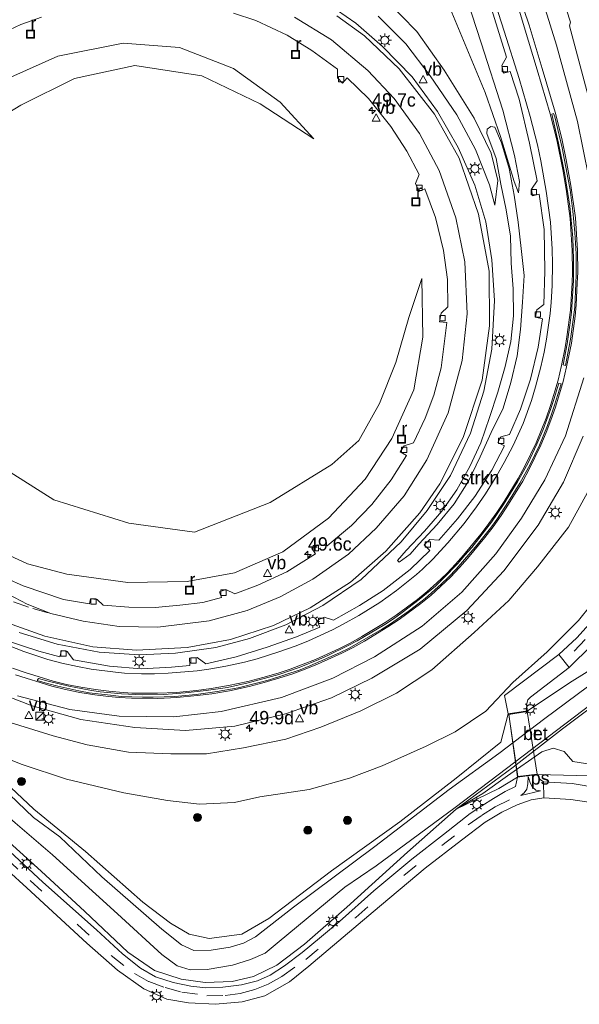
# Model space of a CAD drawing. Header units: millimetres. Extents: x 82463 to 85160, y 450000 to 452470.
# Tile 15 of 98: x 83104 to 83209, y 450262 to 450447. Entities that reach past the tile are written whole.
import ezdxf
from ezdxf.enums import TextEntityAlignment as Align

# ---------------------------------------------------------------- set-up
doc = ezdxf.new("R2010")
doc.units = ezdxf.units.MM
doc.linetypes.add('39strp', pattern=[12, 3, -9])
for name, color, linetype, lineweight in [('as-bs-kilometr', 13, 'Continuous', 18), ('bp-b5-bomenstruiken', 93, 'Continuous', 18), ('bp-b5-struiken', 93, 'Continuous', 18), ('bp-bs-boom', 93, 'Continuous', 18), ('gw-bs-insteekwatergang', 93, 'Continuous', 18), ('gw-bs-kruinlijn', 93, 'Continuous', 18), ('gw-bs-teenlijn', 93, 'Continuous', 18), ('kw-b6-brug', 173, 'Continuous', 18), ('mk-b5-vlakmark', 8, 'Continuous', 18), ('mk-bs-39streep 0.15', 8, '39strp', 18), ('mk-bs-streep 0.15', 8, 'Continuous', 18), ('og-b1-terreinafscheiding', 253, 'Continuous', 18), ('og-b5-water', 153, 'Continuous', 18), ('og-bs-inrichtingselement', 253, 'Continuous', 18), ('og-bs-maaiveld', 253, 'Continuous', 18), ('og-bs-terreinafscheiding', 253, 'Continuous', 18), ('vh-b6-verh_soort', 8, 'Continuous', 18), ('wh-bs-kolk', 8, 'Continuous', 18), ('wh-bs-put', 8, 'Continuous', 18), ('wh-bs-waterlijn', 133, 'Continuous', 18), ('wm-bs-lichtmast', 8, 'Continuous', 18), ('wm-bs-verkeersbord', 8, 'Continuous', 18)]:
    doc.layers.add(name, color=color, linetype=linetype, lineweight=lineweight)
doc.styles.add('rtw_iso', font='iso-rtw.shx')

# ---------------------------------------------------------------- blocks, each defined once
blk = doc.blocks.new('verkeersbord')
for p, q in [((0, 0.75), (-0.75, -0.625)), ((0.75, -0.625), (0, 0.75)), ((-0.75, -0.625), (0.75, -0.625))]:
    blk.add_line(p, q)
blk = doc.blocks.new('dtbattr')
at = {"style": 'rtw_iso'}
blk.add_attdef('TAG', (0.59, 0.87), '', height=2.5, dxfattribs=at)
blk = doc.blocks.new('kolk')
blk.add_lwpolyline([(-0.5, -0.5), (0.5, -0.5), (0.5, 0.5), (-0.5, 0.5)], close=True)
blk = doc.blocks.new('put')
for p, q in [((0.75, 0.75), (-0.75, 0.75)), ((-0.75, 0.75), (-0.75, -0.75)), ((0.75, -0.75), (0.75, 0.75)), ((-0.75, -0.75), (0.75, -0.75))]:
    blk.add_line(p, q)
blk.add_lwpolyline([(-0.625, 0.625), (0.625, 0.625), (0.625, -0.625), (-0.625, -0.625)], close=True)
blk = doc.blocks.new('dtbattr-r')
at = {"style": 'rtw_iso'}
blk.add_attdef('TAG', text='', height=2.5, dxfattribs=at).set_placement((0, 0), align=Align.MIDDLE_CENTER)
blk = doc.blocks.new('boom')
blk.add_hatch(color=256).paths.add_polyline_path([(-0.75, 0, 1), (0.75, 0, 1)])
blk.add_circle((0, 0), 0.75)
blk = doc.blocks.new('kast')
blk.add_line((-0.75, -0.75), (0.75, 0.75))
blk.add_lwpolyline([(-0.75, 0.75), (0.75, 0.75), (0.75, -0.75), (-0.75, -0.75)], close=True)
blk = doc.blocks.new('lantaarnpaal')
for p, q in [((-0.75, 0), (-1.25, 0)), ((-0.88, 0.88), (-0.53, 0.53)), ((0, 0.75), (0, 1.25)), ((0.53, 0.53), (0.88, 0.88)), ((0.75, 0), (1.25, 0)), ((-0.53, -0.53), (-0.88, -0.88)), ((0, -0.75), (0, -1.25)), ((0.53, -0.53), (0.88, -0.88))]:
    blk.add_line(p, q)
blk.add_circle((0, 0), 0.75)
blk = doc.blocks.new('hecto')
for p, q in [((0, 0.625), (-0.625, 0)), ((0, -0.625), (0, 0.625)), ((-0.625, 0), (0.625, 0)), ((0.625, 0), (0, -0.625))]:
    blk.add_line(p, q)

msp = doc.modelspace()

# ---------------------------------------------------------------- linework, layer by layer
at = {"layer": 'bp-b5-bomenstruiken'}
for points in [[(83100.657, 450315.629, 2.231), (83110.478, 450312.569, 2.515), (83116.894, 450310.857, 2.607), (83124.62, 450309.503, 2.786), (83132.516, 450309.135, 3.006), (83139.241, 450309.162, 3.056), (83146.143, 450310.29, 3.294), (83154.094, 450311.901, 3.45), (83160.663, 450314.138, 3.725), (83168.158, 450317.247, 3.89), (83174.789, 450320.536, 3.963), (83181.426, 450324.924, 4.151), (83189.367, 450331.918, 4.385), (83195.837, 450337.889, 4.596), (83201.198, 450344.196, 4.88), (83207.058, 450351.671, 4.948), (83211.634, 450360.108, 5.182)], [(83215.803, 450342.779, 0.609), (83208.915, 450334.151, 0.504), (83203.006, 450328.293, 0.412), (83196.596, 450322.55, 0.307), (83191.54, 450317.159, 0.146), (83185.823, 450313.264, -0.266), (83180.375, 450310.578, -0.445), (83172.134, 450306.888, -0.257), (83165.99, 450304.614, -0.248), (83158.456, 450302.457, -0.17), (83149.194, 450301.128, -0.188), (83144.482, 450300.041, -0.468), (83137.913, 450299.759, -0.477), (83131.927, 450300.439, -0.055), (83123.763, 450301.83, -0.018), (83112.999, 450304.413, -0.041), (83104.666, 450307.193, -0.174), (83097.792, 450309.88, -0.225)]]:
    msp.add_polyline3d(points, dxfattribs=at)
at = {"layer": 'bp-b5-struiken'}
msp.add_polyline3d([(83177.364, 450346.562, 3.159), (83175.28, 450345.104, 3.084), (83174.981, 450345.396, 3.09), (83176.637, 450347.274, 3.142), (83180.083, 450350.876, 3.325), (83183.296, 450354.62, 3.488), (83186.136, 450358.617, 3.594), (83188.532, 450363.006, 3.738), (83190.624, 450367.478, 3.885), (83192.203, 450372.184, 4.078), (83193.766, 450376.934, 4.234), (83195.188, 450381.731, 4.322), (83196.198, 450386.46, 4.425), (83196.753, 450391.284, 4.527), (83196.688, 450396.284, 4.687), (83196.295, 450401.149, 4.72), (83196.162, 450406.165, 4.836), (83195.375, 450411.109, 4.928), (83194.368, 450415.93, 4.922), (83193.491, 450420.73, 4.836), (83191.762, 450425.425, 4.886), (83191.816, 450426.219, 4.908), (83192.465, 450426.722, 4.923), (83193.218, 450426.589, 5.044), (83194.49, 450423.689, 5.013), (83195.921, 450418.897, 4.89), (83196.834, 450413.85, 4.876), (83197.585, 450408.837, 4.865), (83198.167, 450403.871, 4.801), (83198.694, 450398.788, 4.687), (83198.422, 450393.787, 4.647), (83198.017, 450388.705, 4.443), (83197.384, 450383.743, 4.357), (83196.234, 450378.737, 4.228), (83194.818, 450373.937, 4.085), (83192.558, 450369.387, 3.949), (83190.466, 450364.841, 3.805), (83188.303, 450360.291, 3.68), (83185.633, 450356.004, 3.591), (83182.399, 450352.143, 3.392), (83178.99, 450348.469, 3.222)], close=True, dxfattribs=at)
at = {"layer": 'gw-bs-insteekwatergang'}
for points in [[(83217.928, 450329.138, -0.655), (83207.716, 450322.803, 0.128), (83199.343, 450317.2, 0.101)], [(83100.22, 450294.432, 0.463), (83108.246, 450287.167, 0.628), (83116.454, 450279.623, 0.719), (83124.474, 450271.972, 0.683), (83129.476, 450268.565, 0.66), (83134.444, 450266.949, 0.66), (83138.938, 450266.312, 0.724), (83144.053, 450266.518, 0.715), (83148.027, 450267.458, 0.618), (83152.373, 450269.559, 0.476), (83157.574, 450273.476, 0.348), (83165.513, 450280.428, 0.201), (83176.892, 450290.727, -0.009), (83185.959, 450298.773, -0.77), (83196.676, 450306.674, -0.742), (83205.908, 450313.866, -0.729), (83213.377, 450319.447, -0.752)], [(83195.748, 450316.634, 0.124), (83194.345, 450311.351, -0.468), (83185.98, 450304.575, -0.747), (83175.432, 450296.413, -0.619), (83162.656, 450287.256, -0.316), (83150.885, 450278.334, 0.146), (83145.85, 450275.371, 0.302), (83139.694, 450274.585, 0.316), (83135.955, 450275.36, 0.33), (83132.454, 450277.454, 0.293), (83127.318, 450281.379, 0.16), (83116.527, 450290.888, -0.032), (83106.899, 450298.805, -0.22), (83098.201, 450306.933, -0.289)]]:
    msp.add_polyline3d(points, dxfattribs=at)
at = {"layer": 'gw-bs-kruinlijn'}
for points in [[(83197.682, 450414.326, 5.228), (83197.867, 450416.408, 5.31), (83196.931, 450421.299, 5.43), (83194.751, 450429.796, 5.631), (83190.669, 450442.45, 5.86), (83187.229, 450453.047, 5.975)], [(83171.344, 450447.424, 6.14), (83176.532, 450442.207, 5.966), (83181.137, 450436.26, 5.824), (83186.086, 450428.917, 5.645), (83189.626, 450422.445, 5.585), (83192.218, 450415.83, 5.402), (83193.202, 450411.997, 5.329)], [(83159.315, 450424.422, 4.999), (83153.02, 450431.329, 5.219), (83144.25, 450437.62, 5.384), (83134.152, 450441.534, 5.691), (83123.638, 450442.355, 5.764), (83111.356, 450439.927, 5.824), (83099.59, 450434.69, 5.924), (83087.947, 450428.164, 6.108), (83075.557, 450419.241, 6.167), (83061.106, 450407.487, 6.208), (83051.881, 450400.723, 6.08), (83050.471, 450402.226, 6.163)], [(83179.555, 450398.252, 4.513), (83177.107, 450390.944, 4.623), (83174.689, 450382.527, 4.632), (83171.618, 450374.848, 4.568), (83167.724, 450367.866, 4.348), (83162.71, 450363.419, 4.266), (83151.163, 450356.267, 4.169), (83136.981, 450350.71, 3.862), (83124.65, 450352.404, 3.927), (83110.628, 450356.744, 3.826), (83097.465, 450365.066, 3.771), (83081.665, 450379.307, 3.739), (83061.405, 450398.689, 4.238)], [(83197.457, 450304.786, -0.088), (83193.97, 450302.693, -0.17), (83185.959, 450298.773, -0.77)], [(83223.5, 450302.685, -0.49), (83217.019, 450304.162, -0.431), (83210.956, 450305.041, -0.335), (83201.252, 450305.284, -0.088)]]:
    msp.add_polyline3d(points, dxfattribs=at)
at = {"layer": 'gw-bs-teenlijn'}
for points in [[(83193.202, 450411.997, 5.329), (83193.787, 450416.61, 5.15), (83192.55, 450421.729, 5.123), (83189.357, 450428.301, 5.123), (83183.711, 450437.275, 5.123), (83178.592, 450444.572, 5.164), (83172.757, 450450.578, 5.265)], [(83184.866, 450448.842, 5.045), (83191.444, 450433.114, 5.159), (83194.321, 450424.854, 5.113), (83196.843, 450416.399, 5.072), (83197.682, 450414.326, 5.228)], [(83061.405, 450398.689, 4.238), (83072.137, 450408.606, 4.518), (83082.58, 450417.024, 4.751), (83093.155, 450423.842, 4.898), (83104.464, 450430.735, 5.187), (83114.493, 450435.716, 5.393), (83125.815, 450438.169, 5.43), (83138.318, 450436.224, 5.26), (83149.295, 450431.012, 5.072), (83159.315, 450424.422, 4.999)], [(83179.555, 450398.252, 4.513), (83179.727, 450387.253, 4.257), (83178.065, 450377.409, 3.89), (83173.946, 450368.281, 3.473), (83168.965, 450360.649, 3.239), (83162.099, 450353.325, 2.767), (83153.545, 450347.017, 2.3), (83144.462, 450343.09, 1.943), (83135.597, 450341.473, 1.654), (83124.456, 450341.259, 1.416), (83113.072, 450342.807, 1.132), (83105.669, 450344.802, 0.944), (83094.927, 450349.729, 0.664), (83085.263, 450357.529, 0.692), (83073.114, 450367.742, 0.582), (83061.572, 450377.57, 0.371), (83055.112, 450381.21, 0.362), (83047.394, 450387.442, 0.181), (83041.91, 450393.588, 0.205)], [(83223.5, 450302.685, -0.49), (83218.616, 450304.789, -0.646), (83211.386, 450307.188, -0.706), (83207.838, 450307.751, -0.678), (83206.228, 450309.577, -0.683), (83204.146, 450310.209, -0.701), (83202.012, 450309.56, -0.71), (83195.625, 450305.063, -0.665), (83190.992, 450301.719, -0.729), (83185.959, 450298.773, -0.77)]]:
    msp.add_polyline3d(points, dxfattribs=at)
at = {"layer": 'kw-b6-brug'}
msp.add_polyline3d([(83201.189, 450305.337, 0.1), (83197.501, 450304.852, 0.1), (83195.83, 450316.607, 0.128), (83199.294, 450317.108, 0.165)], close=True, dxfattribs=at)
at = {"layer": 'mk-b5-vlakmark'}
msp.add_polyline3d([(83201.804, 450302.213, -0.124), (83198.113, 450301.353, -0.073), (83198.752, 450301.827, -0.115), (83199.195, 450302.549, -0.092), (83199.442, 450303.571, -0.06), (83199.47, 450304.907, -0.037), (83199.847, 450303.712, -0.106), (83200.297, 450302.92, -0.128), (83200.885, 450302.369, -0.128)], close=True, dxfattribs=at)
at = {"layer": 'mk-bs-39streep 0.15'}
for points in [[(83085.931, 450346.952, 0.409), (83089.086, 450344.838, 0.447), (83092.325, 450342.808, 0.491), (83095.633, 450340.94, 0.542), (83099.414, 450339.119, 0.596), (83103.048, 450337.639, 0.645), (83106.675, 450336.4, 0.7), (83110.727, 450335.222, 0.766)], [(83208.082, 450328.398, 0.431), (83212.165, 450332.653, 0.522)], [(83092.884, 450297.745, 0.389), (83106.196, 450285.441, 0.806), (83115.06, 450277.182, 0.957), (83121.389, 450271.365, 0.994), (83125.719, 450267.974, 0.985), (83128.396, 450266.483, 0.93), (83131.477, 450265.36, 0.912), (83134.592, 450264.519, 0.87), (83139.304, 450263.839, 0.907), (83142.7, 450263.869, 0.912), (83145.529, 450264.239, 0.916), (83148.241, 450264.998, 0.921), (83150.784, 450265.985, 0.903), (83153.324, 450267.411, 0.852), (83157.834, 450270.638, 0.71), (83167.181, 450278.478, 0.463), (83176.167, 450286.376, 0.293), (83183.288, 450291.989, 0.192), (83188.245, 450295.828, 0.091), (83190.733, 450297.605, 0.027), (83193.314, 450299.226, 0.001), (83196.146, 450300.634, -0.083)]]:
    msp.add_polyline3d(points, dxfattribs=at)
at = {"layer": 'mk-bs-streep 0.15'}
for points in [[(83210.853, 450417.154, 5.462), (83208.727, 450427.674, 5.535), (83204.798, 450441.989, 5.714), (83197.983, 450463.927, 5.906), (83194.796, 450475.767, 6.011), (83192.778, 450485.775, 6.108), (83191.533, 450495.487, 6.158), (83191.275, 450505.608, 6.35), (83192.263, 450515.333, 6.465), (83194.461, 450524.664, 6.589), (83197.766, 450533.604, 6.717), (83201.614, 450541.191, 6.841), (83206.992, 450549.91, 7.015), (83214.615, 450559.815, 6.994)], [(83195.937, 450454.934, 5.551), (83198.751, 450445.429, 5.415), (83201.174, 450437.346, 5.292), (83203.607, 450429.139, 5.093), (83204.835, 450424.264, 4.975), (83206.023, 450418.367, 4.834), (83206.669, 450414.536, 4.743), (83207.338, 450409.517, 4.624), (83207.733, 450403.482, 4.482), (83207.796, 450399.448, 4.388), (83207.704, 450397.45, 4.342), (83207.384, 450392.332, 4.342), (83206.738, 450387.318, 4.342), (83206.407, 450385.324, 4.342), (83205.727, 450381.938, 4.342), (83205.079, 450379.193, 4.283), (83203.661, 450374.419, 4.179), (83202.832, 450372.051, 4.137), (83201.931, 450369.733, 4.083), (83200.963, 450367.429, 4.029), (83198.818, 450362.962, 3.915), (83197.603, 450360.773, 3.853), (83194.988, 450356.465, 3.731), (83193.601, 450354.371, 3.671), (83192.135, 450352.303, 3.606), (83190.59, 450350.313, 3.542), (83187.37, 450346.429, 3.424), (83185.864, 450344.731, 3.373), (83184.223, 450342.987, 3.31), (83182.395, 450341.233, 3.241), (83180.581, 450339.583, 3.181), (83178.761, 450338.095, 3.118), (83174.738, 450335.14, 2.977), (83172.676, 450333.774, 2.912), (83168.321, 450331.14, 2.788), (83166.234, 450329.985, 2.729), (83164.148, 450328.92, 2.677), (83159.631, 450326.85, 2.555), (83157.345, 450325.939, 2.487), (83154.893, 450325.05, 2.407), (83152.666, 450324.311, 2.339), (83149.785, 450323.454, 2.248), (83146.978, 450322.72, 2.167), (83143.367, 450321.947, 2.069), (83140.102, 450321.403, 1.989), (83137.365, 450321.056, 1.92), (83133.593, 450320.68, 1.832), (83130.066, 450320.506, 1.745), (83125.2, 450320.56, 1.609), (83122.933, 450320.699, 1.549), (83120.945, 450320.885, 1.504), (83118.417, 450321.199, 1.448), (83115.653, 450321.64, 1.394), (83113.012, 450322.166, 1.348), (83110.503, 450322.79, 1.297), (83105.239, 450324.383, 1.212), (83102.871, 450325.193, 1.173)], [(83192.291, 450453.018, 5.633), (83194.957, 450444.634, 5.476), (83197.77, 450435.716, 5.31), (83199.862, 450428.61, 5.17), (83201.201, 450423.318, 5.042), (83201.853, 450420.289, 4.974), (83202.868, 450414.609, 4.859), (83203.635, 450408.813, 4.754), (83203.968, 450403.73, 4.655), (83204.038, 450401.01, 4.593), (83203.953, 450396.966, 4.505), (83203.767, 450393.727, 4.435), (83203.573, 450391.712, 4.396), (83202.907, 450386.877, 4.296), (83202.458, 450384.421, 4.241), (83201.869, 450381.701, 4.177), (83200.854, 450377.943, 4.094), (83200.071, 450375.378, 4.04), (83198.514, 450371.086, 3.937), (83196.654, 450366.956, 3.825), (83195.003, 450363.756, 3.733), (83193.632, 450361.33, 3.665), (83191.486, 450357.898, 3.559), (83189.804, 450355.426, 3.482), (83187.456, 450352.311, 3.386), (83184.427, 450348.685, 3.272), (83181.599, 450345.663, 3.168), (83179.661, 450343.788, 3.097), (83178.553, 450342.781, 3.057), (83174.834, 450339.766, 2.926), (83171.665, 450337.543, 2.816), (83167.768, 450335.086, 2.684), (83164.792, 450333.451, 2.593), (83162.809, 450332.421, 2.535), (83158.338, 450330.36, 2.397), (83156.021, 450329.43, 2.316), (83152.782, 450328.252, 2.207), (83148.706, 450326.981, 2.08), (83146.343, 450326.354, 2.012), (83142.864, 450325.579, 1.912), (83139.664, 450325.036, 1.822), (83137.487, 450324.742, 1.764), (83132.047, 450324.262, 1.628), (83129.459, 450324.161, 1.556), (83127.018, 450324.145, 1.492), (83123.826, 450324.3, 1.4), (83122.191, 450324.44, 1.358), (83117.627, 450325.036, 1.248), (83115.055, 450325.509, 1.192), (83112.126, 450326.168, 1.136), (83109.468, 450326.873, 1.088), (83104.974, 450328.322, 0.997), (83099.163, 450330.615, 0.887)], [(83103.469, 450323.97, 1.188), (83110.244, 450321.847, 1.298), (83112.798, 450321.212, 1.348), (83115.48, 450320.677, 1.394), (83118.28, 450320.23, 1.448), (83120.839, 450319.913, 1.504), (83122.857, 450319.724, 1.549), (83125.163, 450319.582, 1.609), (83130.088, 450319.527, 1.745), (83133.666, 450319.705, 1.832), (83137.475, 450320.084, 1.92), (83140.244, 450320.435, 1.989), (83143.549, 450320.986, 2.069), (83147.204, 450321.769, 2.167), (83150.048, 450322.512, 2.248), (83152.959, 450323.378, 2.339), (83155.214, 450324.126, 2.407), (83157.692, 450325.025, 2.487), (83160.011, 450325.949, 2.555), (83164.579, 450328.042, 2.677), (83166.693, 450329.122, 2.729), (83168.808, 450330.291, 2.788), (83173.202, 450332.95, 2.912), (83175.294, 450334.335, 2.977), (83179.364, 450337.325, 3.118), (83181.22, 450338.842, 3.181), (83183.063, 450340.518, 3.241), (83184.918, 450342.298, 3.31), (83186.586, 450344.072, 3.373), (83188.111, 450345.79, 3.424), (83191.354, 450349.703, 3.542), (83192.92, 450351.72, 3.606), (83194.408, 450353.818, 3.671), (83195.811, 450355.936, 3.731), (83198.451, 450360.286, 3.853), (83199.685, 450362.508, 3.915), (83201.857, 450367.032, 4.029), (83202.838, 450369.366, 4.083), (83203.749, 450371.712, 4.137), (83204.592, 450374.116, 4.179), (83206.025, 450378.944, 4.283), (83206.681, 450381.721, 4.342), (83207.564, 450386.145, 4.342), (83208.247, 450391.214, 4.342), (83208.45, 450393.312, 4.342), (83208.681, 450397.405, 4.342), (83208.775, 450399.434, 4.388), (83208.711, 450403.521, 4.482), (83208.312, 450409.619, 4.624), (83207.478, 450415.672, 4.766), (83206.612, 450420.518, 4.881), (83205.787, 450424.491, 4.975), (83204.55, 450429.398, 5.093), (83202.111, 450437.626, 5.292), (83199.689, 450445.707, 5.415), (83197.756, 450451.479, 5.498)], [(83099.609, 450340.324, 0.692), (83105.636, 450337.22, 0.875), (83110.064, 450335.473, 0.971), (83116.107, 450334.007, 1.072), (83122.847, 450333.017, 1.278), (83130.11, 450332.907, 1.443), (83139.694, 450334.097, 1.736), (83146.823, 450336.031, 2.025), (83153.036, 450338.599, 2.24), (83159.143, 450341.873, 2.515), (83165.832, 450346.57, 2.772), (83171.025, 450351.446, 3.019), (83176.224, 450357.535, 3.345), (83180.468, 450364.268, 3.588), (83184.474, 450373.062, 3.954), (83187.099, 450382.878, 4.229), (83188.02, 450391.625, 4.454), (83187.639, 450401.397, 4.728), (83185.894, 450409.62, 4.967), (83182.826, 450418.484, 5.1), (83179.111, 450425.398, 5.237), (83174.385, 450431.963, 5.434), (83169.435, 450437.252, 5.576), (83162.642, 450442.953, 5.723), (83155.719, 450447.257, 5.842)], [(83101.91, 450333.688, 1.155), (83108.947, 450331.199, 1.315), (83117.915, 450329.224, 1.434), (83126.098, 450328.579, 1.691), (83135.59, 450329.092, 1.92), (83143.733, 450330.578, 2.094), (83151.746, 450333.241, 2.382), (83158.632, 450336.547, 2.653), (83166.195, 450341.32, 2.978), (83172.814, 450347.137, 3.294), (83179.2, 450354.341, 3.638), (83182.927, 450359.746, 3.789), (83187.318, 450368.428, 4.179), (83190.835, 450379.173, 4.527), (83192.242, 450389.354, 4.719), (83192.165, 450399.6, 4.999), (83190.195, 450410.332, 5.255), (83186.551, 450420.781, 5.452), (83181.897, 450429.05, 5.617), (83175.303, 450437.528, 5.805), (83168.827, 450443.724, 5.929), (83163.647, 450447.502, 6.011)], [(83103.828, 450320.027, 1.594), (83113.642, 450317.473, 1.81), (83122.875, 450316.232, 1.993), (83133.071, 450316.122, 2.144), (83141.95, 450317.114, 2.47), (83153.249, 450319.709, 2.703), (83162.911, 450323.328, 3.01), (83170.714, 450327.349, 3.285), (83179.636, 450333.12, 3.551), (83187.052, 450339.451, 3.794), (83193.413, 450346.641, 4.041), (83198.254, 450353.332, 4.252), (83202.609, 450360.522, 4.444), (83206.494, 450368.736, 4.637), (83209.901, 450379.611, 4.82)]]:
    msp.add_polyline3d(points, dxfattribs=at)
at = {"layer": 'og-b1-terreinafscheiding'}
for points in [[(83195.861, 450316.551, 0.124), (83199.26, 450317.086, 0.102)], [(83201.137, 450305.37, -0.088), (83199.26, 450317.086, 0.102)], [(83197.542, 450304.898, -0.088), (83195.861, 450316.551, 0.124)], [(83201.137, 450305.37, -0.088), (83197.542, 450304.898, -0.088)]]:
    msp.add_polyline3d(points, dxfattribs=at)
at = {"layer": 'og-b5-water'}
for points in [[(83096.174, 450307.33, -1.109), (83106.815, 450297.257, -1.109), (83111.765, 450293.614, -1.109), (83119.641, 450286.138, -1.109), (83130.837, 450276.297, -1.109), (83134.561, 450273.36, -1.109), (83136.824, 450272.305, -1.109), (83140.085, 450272.392, -1.109), (83143.643, 450272.905, -1.109), (83146.175, 450273.695, -1.109), (83148.369, 450274.861, -1.109), (83155.504, 450280.423, -1.109), (83170.776, 450291.818, -1.109), (83184.699, 450302.468, -1.109), (83193.967, 450309.211, -1.109), (83202.588, 450315.783, -1.109), (83210.565, 450321.722, -1.109)], [(83212.847, 450319.633, -1.109), (83185.823, 450299.103, -1.109), (83171.006, 450288.168, -1.109), (83165.147, 450284.149, -1.109), (83152.812, 450273.963, -1.109), (83150.177, 450271.832, -1.109), (83147.475, 450270.629, -1.109), (83144.064, 450269.53, -1.109), (83139.341, 450268.718, -1.109), (83136.131, 450268.652, -1.109), (83133.716, 450269.46, -1.109), (83130.877, 450271.566, -1.109), (83122.54, 450279.201, -1.109), (83110.4, 450290.245, -1.109), (83101.179, 450298.086, -1.109)]]:
    msp.add_polyline3d(points, dxfattribs=at)
at = {"layer": 'og-bs-maaiveld'}
msp.add_polyline3d([(83175.28, 450345.104, 3.084), (83174.981, 450345.396, 3.09), (83176.637, 450347.274, 3.142), (83180.083, 450350.876, 3.325), (83183.296, 450354.62, 3.488), (83186.136, 450358.617, 3.594), (83188.532, 450363.006, 3.738), (83190.624, 450367.478, 3.885), (83192.203, 450372.184, 4.078), (83193.766, 450376.934, 4.234), (83195.188, 450381.731, 4.322), (83196.198, 450386.46, 4.425), (83196.753, 450391.284, 4.527), (83196.688, 450396.284, 4.687), (83196.295, 450401.149, 4.72), (83196.162, 450406.165, 4.836), (83195.375, 450411.109, 4.928), (83194.368, 450415.93, 4.922), (83193.491, 450420.73, 4.836), (83191.762, 450425.425, 4.886), (83191.816, 450426.219, 4.908), (83192.465, 450426.722, 4.923), (83193.218, 450426.589, 5.044), (83194.49, 450423.689, 5.013), (83195.921, 450418.897, 4.89), (83196.834, 450413.85, 4.876), (83197.585, 450408.837, 4.865), (83198.167, 450403.871, 4.801), (83198.694, 450398.788, 4.687), (83198.422, 450393.787, 4.647), (83198.017, 450388.705, 4.443), (83197.384, 450383.743, 4.357), (83196.234, 450378.737, 4.228), (83194.818, 450373.937, 4.085), (83192.558, 450369.387, 3.949), (83190.466, 450364.841, 3.805), (83188.303, 450360.291, 3.68), (83185.633, 450356.004, 3.591), (83182.399, 450352.143, 3.392), (83178.99, 450348.469, 3.222), (83177.364, 450346.562, 3.159), (83175.28, 450345.104, 3.084)], dxfattribs=at)
at = {"layer": 'og-bs-terreinafscheiding'}
for points in [[(83101.1, 450330.612, 1.127), (83107.813, 450328.38, 1.264), (83111.738, 450327.348, 1.384), (83112.059, 450328.508, 1.379), (83113.117, 450328.339, 1.384), (83114.31, 450326.794, 1.425), (83121.018, 450325.57, 1.571), (83126.966, 450325.096, 1.668), (83132.661, 450325.416, 1.819), (83136.099, 450325.696, 1.888), (83136.057, 450327.092, 1.888), (83137.464, 450327.205, 1.911), (83139.09, 450326.051, 1.97), (83144.756, 450327.32, 2.195), (83150.556, 450329.163, 2.332), (83156.089, 450331.119, 2.506), (83160.45, 450332.935, 2.671), (83159.946, 450334.155, 2.653), (83161.284, 450334.795, 2.653), (83162.995, 450334.211, 2.712), (83167.854, 450336.981, 2.896), (83172.294, 450339.807, 3.051), (83177.359, 450343.707, 3.262), (83181.036, 450347.274, 3.446), (83180.013, 450348.305, 3.404), (83181.045, 450349.316, 3.427), (83182.768, 450349.231, 3.551), (83186.239, 450353.22, 3.652), (83189.474, 450357.406, 3.771), (83192.658, 450362.304, 3.858), (83195.065, 450366.876, 4.101), (83193.804, 450367.49, 4.032), (83194.374, 450368.552, 4.018), (83195.995, 450369.006, 4.188), (83198.019, 450373.732, 4.284), (83199.905, 450379.373, 4.348), (83201.347, 450385.363, 4.509), (83202.177, 450390.702, 4.632), (83200.822, 450390.975, 4.651), (83201.075, 450392.363, 4.66), (83202.414, 450393.405, 4.756), (83202.582, 450399.604, 4.866), (83202.453, 450407.408, 4.994), (83201.521, 450414.037, 5.205), (83200.301, 450413.747, 5.168), (83200.12, 450414.99, 5.168), (83201.14, 450416.541, 5.274), (83199.715, 450423.629, 5.448), (83197.773, 450431.85, 5.64), (83196.128, 450437.045, 5.75), (83194.877, 450436.716, 5.741), (83194.518, 450438.197, 5.718), (83195.387, 450439.709, 5.791), (83190.698, 450455.088, 6.043)], [(83204.624, 450455.026, 5.833), (83207.43, 450446.285, 5.833), (83207.226, 450445.576, 5.737), (83210.714, 450432.487, 5.599)], [(83161.78, 450449.83, 6.043), (83167.216, 450446.088, 6.002), (83172.175, 450441.749, 5.86), (83177.714, 450436.036, 5.677), (83182.51, 450429.537, 5.562), (83186.336, 450422.821, 5.411), (83189.455, 450415.77, 5.265), (83191.555, 450408.85, 5.136), (83192.674, 450401.718, 4.953), (83193.195, 450394.135, 4.802), (83192.658, 450384.986, 4.55), (83191.173, 450377.15, 4.353), (83188.663, 450369.263, 4.096), (83184.925, 450361.345, 3.78), (83180.556, 450354.774, 3.679), (83175.66, 450348.885, 3.386), (83168.19, 450341.823, 3.029), (83160.981, 450336.955, 2.712), (83154.051, 450333.311, 2.479), (83147.253, 450330.799, 2.195), (83140.98, 450329.082, 2.011), (83133.422, 450328.014, 1.833), (83126.617, 450327.722, 1.636), (83119.114, 450328.198, 1.439), (83111.228, 450329.703, 1.361), (83104.095, 450331.891, 1.191)], [(83098.716, 450343.414, 0.641), (83104.903, 450340.626, 0.783), (83112.438, 450338.109, 0.861), (83117.322, 450337.278, 0.939), (83117.514, 450338.214, 0.93), (83118.758, 450338.103, 0.93), (83119.848, 450337.027, 1.008), (83124.656, 450336.629, 1.132), (83129.593, 450336.594, 1.297), (83134.24, 450336.999, 1.466), (83138.515, 450337.558, 1.549), (83142.04, 450338.45, 1.714), (83141.683, 450339.506, 1.663), (83142.831, 450339.966, 1.668), (83144.549, 450339.135, 1.778), (83148.856, 450340.794, 1.888), (83154.245, 450343.29, 2.089), (83159.623, 450346.635, 2.401), (83158.946, 450347.666, 2.355), (83159.949, 450348.32, 2.419), (83161.848, 450348.126, 2.511), (83166.395, 450351.973, 2.717), (83170.166, 450355.905, 2.9), (83173.833, 450360.548, 3.134), (83176.658, 450365.047, 3.436), (83175.526, 450365.751, 3.34), (83176.273, 450366.887, 3.308), (83178.024, 450367.425, 3.487), (83180.194, 450372.065, 3.652), (83181.778, 450376.407, 3.803), (83183.17, 450381.518, 3.959), (83184.217, 450390.032, 4.234), (83182.866, 450390.144, 4.211), (83183.171, 450391.747, 4.165), (83184.438, 450392.926, 4.312), (83184.376, 450398.081, 4.467), (83183.636, 450403.5, 4.541), (83182.088, 450409.664, 4.747), (83180.131, 450415.029, 4.861), (83178.964, 450414.549, 4.875), (83178.394, 450416.047, 4.884), (83179.084, 450417.729, 4.985), (83176.765, 450422.092, 5.1), (83173.732, 450426.759, 5.177), (83169.561, 450431.985, 5.297), (83165.555, 450435.845, 5.361), (83164.671, 450434.871, 5.31), (83163.769, 450435.831, 5.287), (83163.759, 450437.506, 5.452), (83158.956, 450440.971, 5.567), (83154.317, 450443.84, 5.631), (83148.451, 450446.627, 5.801), (83144.271, 450447.989, 5.764)], [(83108.327, 450447.246, 5.943), (83104.447, 450445.832, 6.108), (83099.045, 450443.368, 6.117), (83095.238, 450441.078, 6.172), (83092.074, 450438.893, 6.273), (83092.84, 450437.89, 6.268), (83091.758, 450437.073, 6.259), (83090.304, 450437.35, 6.259), (83086.557, 450434.796, 6.291), (83082.517, 450431.692, 6.328), (83078.311, 450428.166, 6.332), (83075.059, 450425.376, 6.277), (83075.72, 450424.675, 6.282), (83074.855, 450423.873, 6.314), (83073.505, 450424.04, 6.314), (83067.156, 450418.623, 6.328), (83057.046, 450409.776, 6.277), (83057.978, 450408.768, 6.3), (83057.092, 450408.011, 6.3), (83054.955, 450408.02, 6.296), (83049.631, 450403.083, 6.176)], [(83206.002, 450382.074, 4.356), (83206.768, 450385.998, 4.441), (83207.359, 450389.935, 4.524), (83207.613, 450391.919, 4.559), (83207.948, 450397.89, 4.653), (83207.984, 450401.873, 4.725), (83207.823, 450405.859, 4.793), (83207.478, 450409.844, 4.853), (83207.259, 450411.817, 4.886), (83206.334, 450417.732, 4.995), (83205.159, 450423.611, 5.09), (83203.895, 450429.064, 5.193), (83204.237, 450429.166, 5.199), (83204.475, 450428.578, 5.193), (83205.86, 450422.731, 5.091), (83206.998, 450416.835, 4.991), (83207.345, 450414.865, 4.954), (83207.858, 450410.887, 4.888), (83208.223, 450406.89, 4.828), (83208.436, 450402.883, 4.758), (83208.483, 450398.867, 4.691), (83208.185, 450392.874, 4.601), (83207.416, 450386.891, 4.49), (83206.486, 450381.976, 4.378)], [(83092.947, 450319.22, 2.066), (83100.657, 450315.629, 2.231), (83110.478, 450312.569, 2.515), (83116.894, 450310.857, 2.607), (83124.62, 450309.503, 2.786), (83132.516, 450309.135, 3.006), (83139.241, 450309.162, 3.056), (83146.143, 450310.29, 3.294), (83154.094, 450311.901, 3.45), (83160.663, 450314.138, 3.725), (83168.158, 450317.247, 3.89), (83174.789, 450320.536, 3.963), (83181.426, 450324.924, 4.151), (83189.367, 450331.918, 4.385), (83195.837, 450337.889, 4.596), (83201.198, 450344.196, 4.88), (83207.058, 450351.671, 4.948), (83211.634, 450360.108, 5.182), (83215.638, 450369.301, 5.365), (83218.299, 450379.02, 5.526), (83220.166, 450388.381, 5.672), (83221.021, 450398.219, 5.718), (83220.626, 450406.868, 5.764), (83219.501, 450413.193, 5.407)], [(83206.002, 450382.074, 4.356), (83206.486, 450381.976, 4.378)], [(83107.51, 450322.932, 1.279), (83109.425, 450322.35, 1.33), (83111.357, 450321.836, 1.36), (83115.281, 450320.975, 1.426), (83117.25, 450320.62, 1.457), (83121.242, 450320.136, 1.547), (83123.231, 450319.922, 1.594), (83127.248, 450319.783, 1.693), (83129.248, 450319.758, 1.743), (83133.263, 450319.941, 1.848), (83137.264, 450320.303, 1.955), (83141.24, 450320.852, 2.045), (83145.179, 450321.555, 2.146), (83149.083, 450322.504, 2.257), (83151.015, 450323.021, 2.311), (83156.733, 450324.919, 2.493), (83158.599, 450325.638, 2.547), (83164.105, 450328.072, 2.71), (83165.917, 450328.97, 2.751), (83171.993, 450332.448, 2.933), (83173.692, 450333.545, 2.968), (83176.978, 450335.827, 3.085), (83178.584, 450337.02, 3.141), (83180.154, 450338.302, 3.199), (83183.148, 450340.956, 3.298), (83184.595, 450342.337, 3.349), (83185.984, 450343.779, 3.394), (83189.93, 450348.329, 3.538), (83192.421, 450351.487, 3.635), (83193.593, 450353.109, 3.689), (83195.816, 450356.435, 3.777), (83197.901, 450359.871, 3.876), (83199.853, 450363.385, 3.963), (83201.567, 450367.017, 4.065), (83203.097, 450370.713, 4.144), (83203.754, 450372.622, 4.171), (83204.431, 450374.507, 4.221), (83205.649, 450378.484, 4.301)], [(83205.197, 450378.616, 4.284), (83204.294, 450375.593, 4.215), (83203.659, 450373.695, 4.167), (83202.298, 450369.958, 4.101), (83201.113, 450367.2, 4.03), (83199.422, 450363.597, 3.942), (83197.48, 450360.115, 3.842), (83194.872, 450355.864, 3.726), (83192.613, 450352.563, 3.631), (83188.919, 450347.863, 3.483), (83187.587, 450346.369, 3.427), (83186.307, 450344.832, 3.388), (83183.54, 450342.001, 3.294), (83182.096, 450340.616, 3.236), (83179.058, 450338.073, 3.131), (83175.881, 450335.64, 3.019), (83174.247, 450334.486, 2.966), (83172.593, 450333.403, 2.911), (83167.42, 450330.362, 2.767), (83165.66, 450329.409, 2.718), (83162.086, 450327.685, 2.629), (83160.263, 450326.863, 2.58), (83156.568, 450325.375, 2.457), (83152.798, 450324.04, 2.348), (83147.028, 450322.464, 2.178), (83143.132, 450321.607, 2.073), (83139.185, 450321.019, 1.972), (83135.227, 450320.572, 1.879), (83131.236, 450320.304, 1.777), (83127.26, 450320.238, 1.682), (83123.282, 450320.405, 1.571), (83119.302, 450320.807, 1.481), (83117.342, 450321.08, 1.442), (83113.412, 450321.825, 1.372), (83109.545, 450322.802, 1.291), (83107.751, 450323.303, 1.272)], [(83205.197, 450378.616, 4.284), (83205.649, 450378.484, 4.301)], [(83209.805, 450368.695, 4.706), (83206.089, 450360.081, 4.541), (83201.375, 450352.051, 4.38), (83194.889, 450343.441, 4.078), (83188.003, 450336.016, 3.821), (83179.221, 450328.8, 3.615), (83170.187, 450323.325, 3.281), (83162.623, 450319.683, 3.033), (83154.007, 450316.689, 2.859), (83144.526, 450314.362, 2.607), (83135.302, 450313.526, 2.259), (83125.819, 450314.09, 2.112), (83115.701, 450315.576, 1.888), (83106.583, 450318.14, 1.746), (83099.068, 450321.036, 1.512)], [(83095.29, 450311.166, -0.244), (83097.792, 450309.88, -0.225), (83104.666, 450307.193, -0.174), (83112.999, 450304.413, -0.041), (83123.763, 450301.83, -0.018), (83131.927, 450300.439, -0.055), (83137.913, 450299.759, -0.477), (83144.482, 450300.041, -0.468), (83149.194, 450301.128, -0.188), (83158.456, 450302.457, -0.17), (83165.99, 450304.614, -0.248), (83172.134, 450306.888, -0.257), (83180.375, 450310.578, -0.445), (83185.823, 450313.264, -0.266), (83191.54, 450317.159, 0.146), (83196.596, 450322.55, 0.307), (83203.006, 450328.293, 0.412), (83208.915, 450334.151, 0.504), (83215.803, 450342.779, 0.609)], [(83205.237, 450327.81, 0.321), (83208.587, 450330.898, 0.426), (83212.08, 450334.797, 0.444)], [(83211.399, 450329.537, 0.366), (83207.184, 450325.362, 0.279)], [(83195.748, 450316.634, 0.124), (83195.046, 450320.105, 0.165), (83205.237, 450327.81, 0.321), (83207.184, 450325.362, 0.279), (83199.926, 450319.803, 0.096), (83199.409, 450319.264, 0.119), (83199.139, 450318.371, 0.059), (83199.343, 450317.2, 0.101)], [(83107.51, 450322.932, 1.279), (83107.751, 450323.303, 1.272)], [(83202.407, 450300.904, -0.156), (83207.486, 450300.578, -0.275), (83214.576, 450299.572, -0.298), (83220.715, 450298.628, -0.376), (83224.974, 450298.175, -0.38), (83228.096, 450298.382, -0.385), (83230.932, 450298.959, -0.394), (83233.054, 450299.796, -0.403), (83235.094, 450301.165, -0.431), (83237.929, 450304.262, -0.426), (83241.366, 450309.595, -0.408), (83246.483, 450319.658, -0.422), (83250.642, 450321.28, -0.403), (83254.635, 450322.094, -0.385), (83258.393, 450322.506, -0.353), (83261.62, 450322.204, -0.307), (83264.596, 450321.015, -0.312), (83267.281, 450319.44, -0.289), (83269.866, 450317.065, -0.28), (83273.295, 450313.511, -0.28)], [(83195.748, 450316.634, 0.124), (83199.343, 450317.2, 0.101)], [(83088.057, 450304.078, 0.289), (83108.548, 450285.134, 0.916), (83118.581, 450276.197, 0.939), (83123.468, 450271.662, 0.912), (83126.829, 450269, 0.88), (83129.688, 450267.342, 0.87), (83133, 450266.29, 0.875), (83136.263, 450265.645, 0.866), (83139.075, 450265.33, 0.875), (83142.304, 450265.417, 0.875), (83145.76, 450265.862, 0.866), (83148.782, 450266.649, 0.834), (83151.148, 450267.704, 0.751), (83153.841, 450269.451, 0.586), (83157.169, 450271.922, 0.541), (83160.41, 450274.64, 0.481), (83164.114, 450277.715, 0.389), (83170.569, 450283.466, 0.243), (83177.661, 450289.454, 0.114), (83183.62, 450294.041, -0.023), (83188.628, 450298.001, -0.078), (83190.777, 450299.418, -0.128), (83192.969, 450300.795, -0.147), (83195.162, 450302.107, -0.161), (83197.103, 450303.059, -0.11), (83197.457, 450304.786, -0.088)], [(83202.337, 450303.917, -0.202), (83202.407, 450300.904, -0.156), (83200.059, 450300.515, -0.142), (83197.443, 450299.577, -0.101), (83194.517, 450298.245, -0.041), (83191.396, 450296.379, 0.05), (83186.976, 450292.967, 0.16), (83180.149, 450287.731, 0.279), (83170.413, 450279.54, 0.481), (83158.356, 450269.349, 0.719), (83154.768, 450266.417, 0.893), (83150.144, 450263.79, 0.93), (83145.904, 450262.661, 0.985), (83140.921, 450262.221, 0.962), (83135.873, 450262.525, 0.944), (83131.773, 450263.206, 0.962), (83127.478, 450265.093, 0.971), (83122.56, 450268.642, 0.971), (83116.801, 450273.649, 1.022), (83105.558, 450284.033, 0.921), (83094.838, 450293.797, 0.531)], [(83201.252, 450305.284, -0.088), (83197.457, 450304.786, -0.088)], [(83212.555, 450302.797, -0.426), (83207.709, 450303.615, -0.348), (83202.337, 450303.917, -0.202), (83201.731, 450304.383, -0.17), (83201.252, 450305.284, -0.088)]]:
    msp.add_polyline3d(points, dxfattribs=at)
at = {"layer": 'vh-b6-verh_soort'}
msp.add_polyline3d([(83201.137, 450305.37, -0.088), (83197.542, 450304.898, -0.088), (83195.861, 450316.551, 0.124), (83199.26, 450317.086, 0.102)], close=True, dxfattribs=at)
at = {"layer": 'wh-bs-waterlijn'}
for points in [[(83210.565, 450321.722, -1.109), (83202.588, 450315.783, -1.109), (83193.967, 450309.211, -1.109), (83184.699, 450302.468, -1.109), (83170.776, 450291.818, -1.109), (83155.504, 450280.423, -1.109), (83148.369, 450274.861, -1.109), (83146.175, 450273.695, -1.109), (83143.643, 450272.905, -1.109), (83140.085, 450272.392, -1.109), (83136.824, 450272.305, -1.109), (83134.561, 450273.36, -1.109), (83130.837, 450276.297, -1.109), (83119.641, 450286.138, -1.109), (83111.765, 450293.614, -1.109), (83106.815, 450297.257, -1.109), (83096.174, 450307.33, -1.109)], [(83101.179, 450298.086, -1.109), (83110.4, 450290.245, -1.109), (83122.54, 450279.201, -1.109), (83130.877, 450271.566, -1.109), (83133.716, 450269.46, -1.109), (83136.131, 450268.652, -1.109), (83139.341, 450268.718, -1.109), (83144.064, 450269.53, -1.109), (83147.475, 450270.629, -1.109), (83150.177, 450271.832, -1.109), (83152.812, 450273.963, -1.109), (83165.147, 450284.149, -1.109), (83171.006, 450288.168, -1.109), (83185.823, 450299.103, -1.109), (83212.847, 450319.633, -1.109)]]:
    msp.add_polyline3d(points, dxfattribs=at)

# ---------------------------------------------------------------- block references
at = {"layer": 'as-bs-kilometr'}
ref = msp.add_blockref('dtbattr', (83170.248, 450429.719, 4.989), dxfattribs=at)
ref.add_attrib('TAG', '49.7c', dxfattribs={"layer": '0', "height": 2.5, "style": 'rtw_iso'}).set_placement((83170.248, 450429.719, 4.989), align=Align.BOTTOM_LEFT)
for p in [(83170.248, 450429.719, 4.989), (83158.224, 450346.503, 2.216), (83147.246, 450313.948, 2.482)]:
    msp.add_blockref('hecto', p, dxfattribs=at)
ref = msp.add_blockref('dtbattr', (83158.224, 450346.503, 2.216), dxfattribs=at)
ref.add_attrib('TAG', '49.6c', dxfattribs={"layer": '0', "height": 2.5, "style": 'rtw_iso'}).set_placement((83158.224, 450346.503, 2.216), align=Align.BOTTOM_LEFT)
ref = msp.add_blockref('dtbattr', (83147.246, 450313.948, 2.482), dxfattribs=at)
ref.add_attrib('TAG', '49.9d', dxfattribs={"layer": '0', "height": 2.5, "style": 'rtw_iso'}).set_placement((83147.246, 450313.948, 2.482), align=Align.BOTTOM_LEFT)
at = {"layer": 'bp-b5-struiken'}
ref = msp.add_blockref('dtbattr-r', (83186.835938, 450358.921875, 4.20169), dxfattribs=at)
ref.add_attrib('TAG', 'strkn', dxfattribs={"layer": '0', "height": 2.5, "style": 'rtw_iso'}).set_placement((83186.835938, 450358.921875, 4.20169), align=Align.BOTTOM_LEFT)
at = {"layer": 'bp-bs-boom'}
for p in [(83104.538, 450303.997, -0.133), (83137.513, 450297.248, -0.417), (83165.61, 450296.705, -0.197), (83158.21, 450294.837, -0.481)]:
    msp.add_blockref('boom', p, dxfattribs=at)
at = {"layer": 'kw-b6-brug'}
ref = msp.add_blockref('dtbattr-r', (83198.507812, 450311, 0.1186), dxfattribs=at)
ref.add_attrib('TAG', 'br', dxfattribs={"layer": '0', "height": 2.5, "style": 'rtw_iso'}).set_placement((83198.507812, 450311, 0.1186), align=Align.BOTTOM_LEFT)
at = {"layer": 'mk-b5-vlakmark'}
ref = msp.add_blockref('dtbattr-r', (83199.960938, 450302.65625, -0.0987), dxfattribs=at)
ref.add_attrib('TAG', 'ps', dxfattribs={"layer": '0', "height": 2.5, "style": 'rtw_iso'}).set_placement((83199.960938, 450302.65625, -0.0987), align=Align.BOTTOM_LEFT)
at = {"layer": 'og-bs-inrichtingselement'}
msp.add_blockref('kast', (83107.991, 450316.221, 1.837), dxfattribs=at)
at = {"layer": 'vh-b6-verh_soort'}
ref = msp.add_blockref('dtbattr-r', (83198.5, 450311, -0.0076), dxfattribs=at)
ref.add_attrib('TAG', 'bet', dxfattribs={"layer": '0', "height": 2.5, "style": 'rtw_iso'}).set_placement((83198.5, 450311, -0.0076), align=Align.BOTTOM_LEFT)
at = {"layer": 'wh-bs-kolk'}
for p in [(83195.088, 450437.506, 5.576), (83164.437, 450435.597, 5.15), (83179.12, 450415.247, 4.71), (83200.515, 450414.446, 5.04), (83183.411, 450390.827, 4.082), (83201.286, 450391.507, 4.472), (83176.216, 450366.134, 3.102), (83194.414, 450367.815, 3.895), (83159.668, 450347.696, 2.204), (83180.678, 450348.376, 3.253), (83142.387, 450339.37, 1.553), (83118.032, 450337.742, 0.76), (83160.691, 450334.069, 2.561), (83112.41, 450327.992, 1.196), (83136.791, 450326.681, 1.732)]:
    msp.add_blockref('kolk', p, dxfattribs=at)
at = {"layer": 'wh-bs-put'}
ref = msp.add_blockref('dtbattr', (83106.227, 450444.073, 6.057), dxfattribs=at)
ref.add_attrib('TAG', 'r', dxfattribs={"layer": '0', "height": 2.5, "style": 'rtw_iso'}).set_placement((83106.227, 450444.073, 6.057), align=Align.BOTTOM_LEFT)
for p in [(83106.227, 450444.073, 6.057), (83155.895, 450440.222, 5.599), (83178.451, 450412.613, 4.816), (83175.733, 450368.13, 3.4), (83136.031, 450339.826, 1.484)]:
    msp.add_blockref('put', p, dxfattribs=at)
ref = msp.add_blockref('dtbattr', (83155.895, 450440.222, 5.599), dxfattribs=at)
ref.add_attrib('TAG', 'r', dxfattribs={"layer": '0', "height": 2.5, "style": 'rtw_iso'}).set_placement((83155.895, 450440.222, 5.599), align=Align.BOTTOM_LEFT)
ref = msp.add_blockref('dtbattr', (83178.451, 450412.613, 4.816), dxfattribs=at)
ref.add_attrib('TAG', 'r', dxfattribs={"layer": '0', "height": 2.5, "style": 'rtw_iso'}).set_placement((83178.451, 450412.613, 4.816), align=Align.BOTTOM_LEFT)
ref = msp.add_blockref('dtbattr', (83175.733, 450368.13, 3.4), dxfattribs=at)
ref.add_attrib('TAG', 'r', dxfattribs={"layer": '0', "height": 2.5, "style": 'rtw_iso'}).set_placement((83175.733, 450368.13, 3.4), align=Align.BOTTOM_LEFT)
ref = msp.add_blockref('dtbattr', (83136.031, 450339.826, 1.484), dxfattribs=at)
ref.add_attrib('TAG', 'r', dxfattribs={"layer": '0', "height": 2.5, "style": 'rtw_iso'}).set_placement((83136.031, 450339.826, 1.484), align=Align.BOTTOM_LEFT)
at = {"layer": 'wm-bs-lichtmast'}
for p in [(83172.616, 450442.909, 6.03), (83189.496, 450418.834, 5.498), (83194.105, 450386.67, 4.641), (83182.964, 450355.725, 3.803), (83204.541, 450354.417, 4.518), (83188.215, 450334.66, 3.872), (83159.128, 450333.984, 2.639), (83126.601, 450326.551, 1.755), (83167.056, 450320.295, 3.349), (83199.873, 450317.627, 0.105), (83109.632, 450315.741, 1.924), (83142.71, 450312.869, 2.749), (83189.879, 450299.65, -0.051), (83105.5, 450288.566, 0.623), (83162.878, 450277.756, 0.339), (83129.88, 450263.811, 0.861)]:
    msp.add_blockref('lantaarnpaal', p, dxfattribs=at)
at = {"layer": 'wm-bs-verkeersbord'}
ref = msp.add_blockref('dtbattr', (83179.812, 450435.52, 5.814), dxfattribs=at)
ref.add_attrib('TAG', 'vb', dxfattribs={"layer": '0', "height": 2.5, "style": 'rtw_iso'}).set_placement((83179.812, 450435.52, 5.814), align=Align.BOTTOM_LEFT)
for p in [(83179.812, 450435.52, 5.814), (83171.013, 450428.373, 5.219), (83150.629, 450343.021, 2.094), (83154.678, 450332.46, 2.593), (83105.924, 450316.436, 1.741), (83156.637, 450315.816, 3.015)]:
    msp.add_blockref('verkeersbord', p, dxfattribs=at)
ref = msp.add_blockref('dtbattr', (83171.013, 450428.373, 5.219), dxfattribs=at)
ref.add_attrib('TAG', 'vb', dxfattribs={"layer": '0', "height": 2.5, "style": 'rtw_iso'}).set_placement((83171.013, 450428.373, 5.219), align=Align.BOTTOM_LEFT)
ref = msp.add_blockref('dtbattr', (83150.629, 450343.021, 2.094), dxfattribs=at)
ref.add_attrib('TAG', 'vb', dxfattribs={"layer": '0', "height": 2.5, "style": 'rtw_iso'}).set_placement((83150.629, 450343.021, 2.094), align=Align.BOTTOM_LEFT)
ref = msp.add_blockref('dtbattr', (83154.678, 450332.46, 2.593), dxfattribs=at)
ref.add_attrib('TAG', 'vb', dxfattribs={"layer": '0', "height": 2.5, "style": 'rtw_iso'}).set_placement((83154.678, 450332.46, 2.593), align=Align.BOTTOM_LEFT)
ref = msp.add_blockref('dtbattr', (83105.924, 450316.436, 1.741), dxfattribs=at)
ref.add_attrib('TAG', 'vb', dxfattribs={"layer": '0', "height": 2.5, "style": 'rtw_iso'}).set_placement((83105.924, 450316.436, 1.741), align=Align.BOTTOM_LEFT)
ref = msp.add_blockref('dtbattr', (83156.637, 450315.816, 3.015), dxfattribs=at)
ref.add_attrib('TAG', 'vb', dxfattribs={"layer": '0', "height": 2.5, "style": 'rtw_iso'}).set_placement((83156.637, 450315.816, 3.015), align=Align.BOTTOM_LEFT)

doc.saveas('drawing.dxf')
